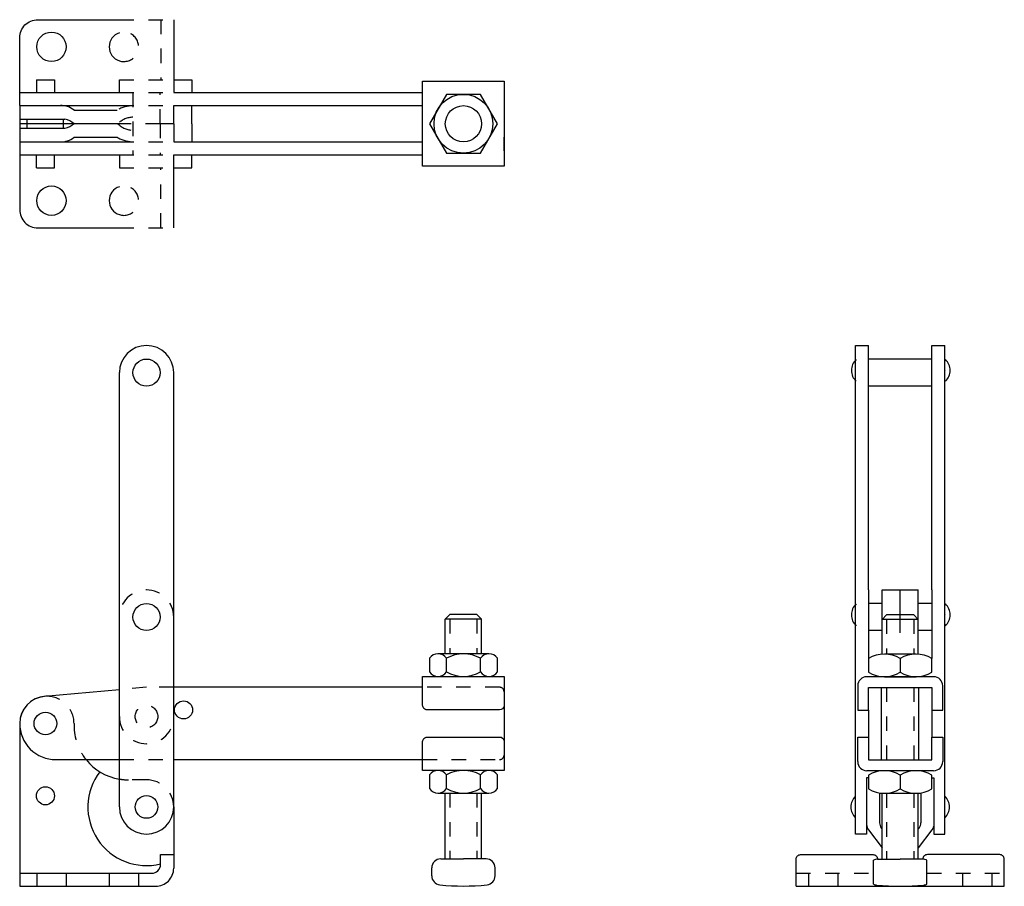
# Model space of a CAD drawing. Extents: x -0.57 to 6.23, y 0.46 to 6.44.
import ezdxf

# ---------------------------------------------------------------- set-up
doc = ezdxf.new("R2010")
doc.units = 0
doc.header["$LTSCALE"] = 0.18
doc.header["$MEASUREMENT"] = 0
doc.linetypes.add('HIDDEN', pattern=[0.375, 0.25, -0.125])
doc.layers.get('0').update_dxf_attribs({"linetype": 'CONTINUOUS'})
doc.layers.add('DIM', color=7, linetype='CONTINUOUS')

msp = doc.modelspace()

# ---------------------------------------------------------------- linework, layer by layer
for p, q in [((-0.4506, 6.0289), (-0.3256, 6.0289)), ((-0.3256, 6.0289), (-0.3256, 5.9392)), ((0.4974, 6.0289), (0.6224, 6.0289)), ((0.6224, 6.0289), (0.6224, 5.9392)), ((0.6224, 5.7245), (0.6224, 5.8495)), ((2.7786, 5.912), (2.7786, 5.8183)), ((0.6224, 5.7245), (0.6224, 5.5995)), ((2.7786, 5.537), (2.7786, 5.6308)), ((-0.3256, 5.4201), (-0.3256, 5.5098)), ((0.6224, 5.4201), (0.6224, 5.5098)), ((-0.4506, 5.4201), (-0.3256, 5.4201)), ((0.4974, 5.4201), (0.6224, 5.4201)), ((5.825, 4.0205), (5.825, 4.0205)), ((5.5125, 2.2075), (5.5125, 2.5043)), ((2.3724, 2.3029), (2.4036, 2.3342)), ((2.5911, 2.3342), (2.4036, 2.3342)), ((2.5911, 2.3342), (2.6224, 2.3029)), ((5.3875, 2.3012), (5.4188, 2.3325)), ((5.6063, 2.3325), (5.4188, 2.3325)), ((5.6063, 2.3325), (5.6375, 2.3012)), ((5.825, 2.3325), (5.825, 2.3325)), ((2.6224, 2.3029), (2.3724, 2.3029)), ((2.3724, 2.0634), (2.3724, 2.3029)), ((2.6224, 2.0634), (2.6224, 2.3029)), ((5.6375, 2.3012), (5.3875, 2.3012)), ((5.3875, 2.0611), (5.3875, 2.1762)), ((5.6375, 2.0611), (5.6375, 2.1762)), ((2.6732, 2.0634), (2.3216, 2.0634)), ((5.6219, 2.0617), (5.4031, 2.0617)), ((2.263, 2.0322), (2.263, 1.9384)), ((2.3802, 1.9384), (2.3802, 2.0322)), ((2.6146, 1.9384), (2.6146, 2.0322)), ((2.7318, 1.9384), (2.7318, 2.0322)), ((5.2938, 2.0304), (5.2938, 1.9367)), ((5.5125, 2.0304), (5.5125, 1.9367)), ((5.7313, 1.9367), (5.7313, 2.0304)), ((2.3216, 1.9072), (2.3802, 1.9072)), ((2.3802, 1.9072), (2.4974, 1.9072)), ((2.4974, 1.9072), (2.6732, 1.9072)), ((5.7435, 1.9054), (5.2816, 1.9054)), ((5.4031, 1.9054), (5.5125, 1.9054)), ((5.5125, 1.9054), (5.6219, 1.9054)), ((5.2191, 1.8429), (5.2191, 1.6745)), ((5.806, 1.6745), (5.806, 1.8429)), ((5.2938, 1.8307), (5.7313, 1.8307)), ((5.2938, 1.6745), (5.2938, 1.8307)), ((5.3835, 1.3307), (5.3835, 1.8307)), ((5.6416, 1.3307), (5.6416, 1.8307)), ((5.7313, 1.8307), (5.7313, 1.6745)), ((5.2191, 1.6745), (5.2938, 1.6745)), ((5.2938, 1.6745), (5.2938, 1.487)), ((5.7313, 1.6745), (5.806, 1.6745)), ((5.7313, 1.6745), (5.7313, 1.487)), ((-0.1906, 1.5825), (-0.1906, 1.568)), ((5.2191, 1.487), (5.2938, 1.487)), ((5.2191, 1.3185), (5.2191, 1.487)), ((5.2938, 1.487), (5.2938, 1.3307)), ((5.7313, 1.3307), (5.7313, 1.487)), ((5.7313, 1.487), (5.806, 1.487)), ((5.806, 1.487), (5.806, 1.3185)), ((5.2938, 1.3307), (5.7313, 1.3307)), ((2.263, 1.2265), (2.263, 1.1328)), ((2.6732, 1.2578), (2.3216, 1.2578)), ((2.3802, 1.1328), (2.3802, 1.2265)), ((2.6146, 1.1328), (2.6146, 1.2265)), ((2.7318, 1.1328), (2.7318, 1.2265)), ((5.7435, 1.256), (5.2816, 1.256)), ((5.2938, 1.2248), (5.2938, 1.131)), ((5.5125, 1.2248), (5.5125, 1.131)), ((5.7313, 1.131), (5.7313, 1.2248)), ((2.3216, 1.1015), (2.3802, 1.1015)), ((2.3724, 0.6467), (2.3724, 1.1015)), ((2.3802, 1.1015), (2.4974, 1.1015)), ((2.4974, 1.1015), (2.6732, 1.1015)), ((2.6224, 0.6467), (2.6224, 1.1015)), ((5.3702, 1.1024), (5.3702, 0.8962)), ((5.3875, 0.645), (5.3875, 1.1004)), ((5.4031, 1.0998), (5.5125, 1.0998)), ((5.5125, 1.0998), (5.6219, 1.0998)), ((5.6375, 0.645), (5.6375, 1.1004)), ((5.6548, 1.1024), (5.6548, 0.8962)), ((5.3818, 0.8599), (5.3875, 0.8519)), ((5.6432, 0.8599), (5.6375, 0.8519)), ((2.3411, 0.6467), (2.4974, 0.6467)), ((2.6536, 0.6467), (2.4974, 0.6467)), ((5.3275, 0.473), (5.3275, 0.638)), ((5.3563, 0.645), (5.5125, 0.645)), ((5.6688, 0.645), (5.5125, 0.645)), ((5.6975, 0.473), (5.6975, 0.638)), ((2.2786, 0.5302), (2.2786, 0.5842)), ((2.7161, 0.5302), (2.7161, 0.5842))]:
    msp.add_line(p, q)
at = {"linetype": 'HIDDEN'}
for p, q in [((2.4036, 2.3029), (2.4036, 2.0634)), ((2.5911, 2.3029), (2.5911, 2.0634)), ((5.4188, 2.3012), (5.4188, 2.0611)), ((5.6063, 2.3012), (5.6063, 2.0611)), ((0.3094, 1.8325), (0.1224, 1.8157)), ((0.4974, 1.8325), (0.3094, 1.8325)), ((2.7469, 1.8325), (2.2161, 1.8325)), ((5.4188, 1.8307), (5.4188, 1.3307)), ((5.6063, 1.8307), (5.6063, 1.3307)), ((0.1224, 1.3325), (0.4974, 1.3325)), ((2.2161, 1.3325), (2.7469, 1.3325)), ((0.3099, 1.193), (0.1844, 1.193)), ((2.4036, 1.1015), (2.4036, 0.6467)), ((2.5911, 1.1015), (2.5911, 0.6467)), ((5.4188, 1.1004), (5.4188, 0.645)), ((5.6063, 1.1004), (5.6063, 0.645)), ((-0.5656, 0.5472), (-0.5339, 0.5472)), ((-0.4479, 0.5472), (-0.4479, 0.4575)), ((-0.2449, 0.5472), (-0.2449, 0.4575)), ((0.0521, 0.5472), (0.0521, 0.4575)), ((0.2551, 0.5472), (0.2551, 0.4575)), ((4.7938, 0.5472), (5.3275, 0.5472)), ((4.8798, 0.5472), (4.8798, 0.4575)), ((5.0828, 0.5472), (5.0828, 0.4575)), ((5.6975, 0.5472), (6.2313, 0.5472)), ((5.9423, 0.5472), (5.9423, 0.4575)), ((6.1453, 0.5472), (6.1453, 0.4575))]:
    msp.add_line(p, q, dxfattribs=at)
for points in [[(-0.5656, 5.8495), (-0.5656, 6.3183, -0.414214), (-0.4406, 6.4433), (0.1224, 6.4433)], [(-0.5656, 5.5995), (-0.5656, 5.1308, 0.414214), (-0.4406, 5.0058), (0.1224, 5.0058)], [(2.7781, 1.7019, -0.362671), (2.7474, 1.6762), (2.2474, 1.6762, -0.414214), (2.2161, 1.7075), (2.2161, 1.9072), (2.7781, 1.9072), (2.7781, 1.8012), (2.7781, 1.3637), (2.7781, 1.2578), (2.2161, 1.2578), (2.2161, 1.4575, -0.414214), (2.2474, 1.4887), (2.7474, 1.4887, -0.362671), (2.7781, 1.463)], [(-0.3881, 1.7697, 0.398693), (-0.5656, 1.5825), (-0.5656, 0.4575)], [(-0.5656, 1.5825, 0.414214), (-0.3156, 1.3325), (0.1224, 1.3325)], [(-0.1075, 1.3325, 0.183447), (0.1224, 1.1981, 0.183447)], [(0.1224, 1.0055, 1), (0.4974, 1.0055, 1)], [(5.2805, 0.885, 0.163558), (5.2932, 0.8472), (5.3875, 0.7228)], [(5.7445, 0.885, -0.163558), (5.7318, 0.8472), (5.6375, 0.7228)], [(-0.5339, 0.5472), (0.3447, 0.5472, 0.414214), (0.4072, 0.6097), (0.4072, 0.6762), (0.4974, 0.6762)], [(4.7938, 0.4575), (4.7938, 0.645, -0.414214), (4.825, 0.6762), (5.325, 0.6762, -0.414214), (5.3563, 0.645)], [(6.2313, 0.4575), (6.2313, 0.645, 0.414214), (6.2, 0.6762), (5.7, 0.6762, 0.414214), (5.6688, 0.645)], [(0.3724, 0.4575, 0.414214), (0.4974, 0.5825, 0.414214)]]:
    msp.add_lwpolyline(points, format="xyb")
for points in [[(0.1224, 6.4433), (0.4974, 6.4433)], [(0.4077, 6.4433), (0.4077, 6.0289)], [(0.1224, 5.9392), (0.1224, 6.0289), (0.4974, 6.0289)], [(0.1224, 5.9392), (0.4974, 5.9392)], [(0.1224, 5.8495), (0.4974, 5.8495)], [(0.1224, 5.5995), (0.4974, 5.5995)], [(0.1224, 5.5098), (0.1224, 5.4201), (0.4974, 5.4201)], [(0.1224, 5.5098), (0.4974, 5.5098)], [(0.4077, 5.0058), (0.4077, 5.4201)], [(0.1224, 5.0058), (0.4974, 5.0058)]]:
    msp.add_lwpolyline(points, dxfattribs=at)
for points in [[(2.2161, 5.4311), (2.2161, 6.018), (2.7786, 6.018), (2.7786, 5.4311)], [(2.3802, 5.9275), (2.263, 5.7245), (2.3802, 5.5215), (2.6146, 5.5215), (2.7318, 5.7245), (2.6146, 5.9275)]]:
    msp.add_lwpolyline(points, close=True)
for points in [[(-0.5656, 5.9392), (0.1224, 5.9392)], [(0.4974, 5.9392), (2.2161, 5.9392)], [(-0.5656, 5.8495), (0.1224, 5.8495)], [(0.4974, 5.8495), (2.2161, 5.8495)], [(-0.5656, 5.5995), (0.1224, 5.5995)], [(0.4974, 5.5995), (2.2161, 5.5995)], [(-0.5656, 5.5098), (0.1224, 5.5098)], [(0.4974, 5.5098), (2.2161, 5.5098)], [(5.7313, 1.2075), (5.7445, 1.2075), (5.7445, 0.885), (5.7445, 0.818), (5.821, 0.818), (5.821, 4.193)], [(0.4974, 1.0055), (0.4974, 4.0055)], [(5.2938, 1.2075), (5.2805, 1.2075), (5.2805, 0.885), (5.2805, 0.818), (5.2041, 0.818), (5.2041, 2.5043)], [(5.2938, 2.5043), (5.2938, 2.0304)], [(5.3875, 2.1762), (5.3875, 2.5043)], [(5.6375, 2.1762), (5.6375, 2.5043)], [(5.7313, 2.5043), (5.7313, 2.0304)], [(0.1224, 1.0055), (0.1224, 2.3175)], [(0.1224, 1.8157), (-0.3949, 1.7692)], [(2.2161, 1.8325), (0.4974, 1.8325)], [(0.4974, 1.3325), (2.2161, 1.3325)], [(-0.5656, 0.4575), (0.3724, 0.4575)]]:
    msp.add_lwpolyline(points)
for centre, radius in [((-0.3464, 6.2558), 0.1015), ((2.4974, 5.7245), 0.203), ((2.4974, 5.7245), 0.125), ((-0.3464, 5.1933), 0.1015), ((0.3099, 4.0055), 0.0938), ((0.3099, 2.3175), 0.0938), ((0.5654, 1.6762), 0.0625), ((-0.3881, 1.5825), 0.0781), ((-0.3881, 1.0825), 0.0625), ((0.3099, 1.0055), 0.0781)]:
    msp.add_circle(centre, radius)
msp.add_circle((0.3099, 1.63), 0.0781, dxfattribs=at)
for centre, radius, start, end in [((0.1536, 6.2558), 0.1015, 252.06838, 107.93162), ((0.1536, 5.1933), 0.1015, 252.06838, 107.93162), ((-0.3781, 1.5825), 0.1875, 0, 93.05279), ((2.7469, 1.8012), 0.0312, 0, 90), ((0.1844, 1.568), 0.375, 180, 218.90272), ((2.7469, 1.3637), 0.0312, 270, 0), ((0.1844, 1.568), 0.375, 260.4834, 270), ((0.3099, 1.0055), 0.1875, 0, 90)]:
    msp.add_arc(centre, radius, start, end, dxfattribs=at)
for centre, radius, start, end in [((2.3216, 1.9929), 0.0706, 33.85503, 146.14497), ((2.4974, 1.8281), 0.2354, 60.13717, 119.86283), ((2.6732, 1.9929), 0.0706, 33.85503, 146.14497), ((5.4031, 1.8547), 0.207, 58.10921, 121.89079), ((5.6219, 1.8547), 0.207, 58.10921, 121.89079), ((2.3216, 1.9777), 0.0706, 213.85503, 326.14497), ((2.4974, 2.1425), 0.2354, 240.13717, 299.86283), ((2.6732, 1.9777), 0.0706, 213.85503, 326.14497), ((5.2816, 1.8429), 0.0625, 90, 180), ((5.4031, 2.1125), 0.207, 238.10921, 301.89079), ((5.6219, 2.1125), 0.207, 238.10921, 301.89079), ((5.7435, 1.8429), 0.0625, 0, 90), ((-0.3781, 1.5825), 0.1875, 95.13202, 180), ((5.2816, 1.3185), 0.0625, 180, 270), ((5.7435, 1.3185), 0.0625, 270, 0), ((0.3099, 1.0055), 0.4047, 142.9642, 283.9113), ((2.3216, 1.1872), 0.0706, 33.85503, 146.14497), ((2.4974, 1.0224), 0.2354, 60.13717, 119.86283), ((2.6732, 1.1872), 0.0706, 33.85503, 146.14497), ((5.4031, 1.049), 0.207, 58.10921, 121.89079), ((5.6219, 1.049), 0.207, 58.10921, 121.89079), ((2.3216, 1.1721), 0.0706, 213.85503, 326.14497), ((2.4974, 1.3369), 0.2354, 240.13717, 299.86283), ((2.6732, 1.1721), 0.0706, 213.85503, 326.14497), ((5.4031, 1.3068), 0.207, 238.10921, 301.89079), ((5.6219, 1.3068), 0.207, 238.10921, 301.89079), ((5.4327, 0.8962), 0.0625, 180, 215.43314), ((5.5923, 0.8962), 0.0625, 324.56686, 0), ((2.3411, 0.5842), 0.0625, 90, 180), ((2.6536, 0.5842), 0.0625, 0, 90), ((5.3563, 0.5825), 0.0625, 90, 117.38711), ((5.6688, 0.5825), 0.0625, 62.61289, 90), ((2.3411, 0.5302), 0.0625, 180, 263.75987), ((2.6536, 0.5302), 0.0625, 276.24013, 0), ((2.4974, 1.9592), 1.5, 263.75987, 276.24013), ((5.3563, 0.5285), 0.0625, 242.61289, 263.75987), ((5.5125, 1.9575), 1.5, 263.75987, 276.24013), ((5.6688, 0.5285), 0.0625, 276.24013, 297.38711)]:
    msp.add_arc(centre, radius, start, end)
at = {"layer": 'DIM'}
for p, q in [((0.4974, 6.4433), (0.4974, 5.9392)), ((-0.4506, 6.0289), (-0.4506, 5.9392)), ((-0.5656, 5.8495), (-0.5656, 5.5995)), ((0.4974, 5.7245), (0.4974, 5.8495)), ((-0.1906, 5.8183), (0.107, 5.8183)), ((-0.5656, 5.7558), (-0.2531, 5.7558)), ((0.1224, 5.7245), (-0.5656, 5.7245)), ((-0.5131, 5.6933), (-0.5131, 5.7558)), ((-0.2631, 5.6933), (-0.2631, 5.7558)), ((0.4974, 5.7245), (0.4974, 5.5995)), ((-0.5656, 5.6933), (-0.2531, 5.6933)), ((-0.1906, 5.6308), (0.107, 5.6308)), ((-0.4506, 5.4201), (-0.4506, 5.5098)), ((0.4974, 5.4473), (0.4974, 5.5098)), ((0.4974, 5.0058), (0.4974, 5.4473)), ((5.2041, 2.5043), (5.2041, 4.193)), ((5.2041, 4.193), (5.2938, 4.193)), ((5.2938, 2.5043), (5.2938, 4.193)), ((5.7313, 2.5043), (5.7313, 4.193)), ((5.7313, 4.193), (5.821, 4.193)), ((5.7311, 4.0992), (5.2938, 4.0992)), ((0.1224, 2.3175), (0.1224, 4.0055)), ((5.7311, 3.9117), (5.2938, 3.9117)), ((5.821, 2.5043), (5.821, 2.5511)), ((5.3875, 2.5043), (5.6375, 2.5043)), ((5.3875, 2.4112), (5.2936, 2.4112)), ((5.7311, 2.4112), (5.6375, 2.4112)), ((5.3875, 2.2237), (5.2936, 2.2237)), ((5.7311, 2.2237), (5.6375, 2.2237)), ((0.4974, 1.0055), (0.4974, 0.5825)), ((4.7938, 0.4575), (6.2313, 0.4575))]:
    msp.add_line(p, q, dxfattribs=at)
at = {"layer": 'DIM', "linetype": 'HIDDEN'}
for p, q in [((0.2161, 5.9392), (0.2161, 5.5098)), ((0.4036, 5.7245), (0.4036, 5.9392)), ((0.4036, 5.7245), (0.1224, 5.7245)), ((0.4036, 5.7245), (0.4036, 5.5098)), ((0.4974, 5.7245), (0.4036, 5.7245))]:
    msp.add_line(p, q, dxfattribs=at)
at = {"layer": 'DIM'}
for centre, radius, start, end in [((0.1536, 6.2558), 0.1015, 107.93162, 252.06838), ((-0.2781, 5.7122), 0.1374, 50.49428, 92.63424), ((-0.2828, 5.6182), 0.1407, 49.06064, 77.80925), ((-0.2828, 5.8308), 0.1407, 282.19075, 310.93936), ((-0.2781, 5.7368), 0.1374, 267.36576, 309.50572), ((0.1536, 5.1933), 0.1015, 107.93162, 252.06838), ((0.3099, 4.0055), 0.1875, 0, 180), ((5.28, 4.0205), 0.1039, 133.78735, 226.21265), ((5.7531, 4.0205), 0.1039, 313.78735, 46.21265), ((5.28, 2.3325), 0.1039, 133.78735, 226.21265), ((5.7531, 2.3325), 0.1039, 313.78735, 46.21265), ((5.276, 1.0055), 0.1039, 133.78735, 226.21265), ((5.7491, 1.0055), 0.1039, 313.78735, 46.21265)]:
    msp.add_arc(centre, radius, start, end, dxfattribs=at)
at = {"layer": 'DIM', "linetype": 'HIDDEN'}
for centre, radius, start, end in [((0.2206, 5.6275), 0.222, 91.16454, 120.79), ((0.2175, 5.625), 0.1444, 90.53159, 136.40539), ((0.2175, 5.8241), 0.1444, 223.59461, 269.46841), ((0.2206, 5.8215), 0.222, 239.21, 268.83546), ((0.3099, 2.3175), 0.1875, 0, 180), ((0.3099, 1.63), 0.1875, 180, 0)]:
    msp.add_arc(centre, radius, start, end, dxfattribs=at)

doc.saveas('drawing.dxf')
